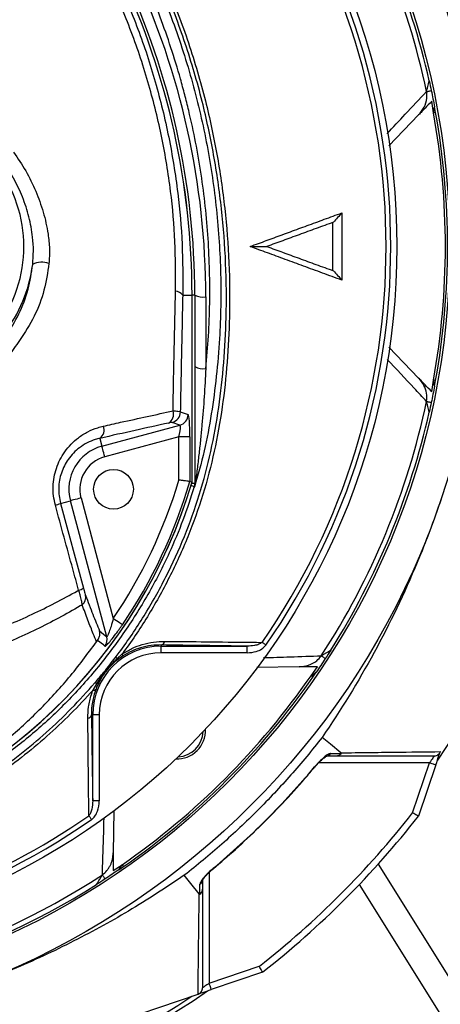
# Model space of a CAD drawing. Header units: millimetres. Extents: x 1168 to 1858, y 1039 to 1901.
# Tile 6 of 9: x 1587 to 1683, y 1385 to 1608. Entities that reach past the tile are written whole.
import ezdxf

# ---------------------------------------------------------------- set-up
doc = ezdxf.new("R2010")
doc.units = ezdxf.units.MM

msp = doc.modelspace()

# ---------------------------------------------------------------- linework, layer by layer
at = {"color": 7, "linetype": 'Continuous', "lineweight": 25}
for p, q in [((1681.25, 1586.53), (1680.88, 1589.16)), ((1677.9, 1586.07), (1671.14, 1579.08)), ((1681.25, 1586.53), (1681.51, 1587.91)), ((1681.74, 1586.62), (1681.51, 1587.91)), ((1624.41, 1545.26), (1626.52, 1545.26)), ((1626.52, 1502.93), (1626.52, 1545.26)), ((1626.53, 1545.26), (1626.52, 1545.26)), ((1626.53, 1502.94), (1626.53, 1545.26)), ((1627.15, 1545.26), (1627.15, 1502.62)), ((1629.65, 1544.83), (1629.65, 1528.62)), ((1671.14, 1533.44), (1677.9, 1526.45)), ((1680.88, 1523.36), (1681.25, 1525.99)), ((1681.51, 1524.61), (1681.25, 1525.99)), ((1681.51, 1524.61), (1681.74, 1525.9)), ((1623.87, 1518.81), (1625.62, 1518.19)), ((1606.1, 1511.04), (1623.78, 1515.78)), ((1623.78, 1515.78), (1622.03, 1516.39)), ((1605.63, 1512.8), (1606.1, 1511.04)), ((1623.55, 1513.13), (1606.75, 1508.63)), ((1626.04, 1513.13), (1623.55, 1513.13)), ((1623.55, 1503.37), (1623.55, 1513.13)), ((1626.04, 1513.13), (1626.04, 1503)), ((1626.04, 1503), (1626.52, 1502.93)), ((1626.51, 1502.94), (1626.52, 1502.93)), ((1627.15, 1502.62), (1627.15, 1502.51)), ((1601.36, 1499.29), (1608.68, 1471.96)), ((1596.7, 1498.04), (1598.94, 1498.64)), ((1596.7, 1498.04), (1601.9, 1478.86)), ((1607.19, 1467.86), (1598.94, 1498.64)), ((1619.53, 1465.99), (1619.53, 1465.72)), ((1619.53, 1465.72), (1639.03, 1465.72)), ((1619.53, 1464.22), (1619.53, 1465.72)), ((1639.03, 1464.22), (1639.03, 1465.72)), ((1609.59, 1462.96), (1610.72, 1463.98)), ((1610.77, 1463.46), (1609.6, 1462.62)), ((1639.03, 1464.22), (1619.53, 1464.22)), ((1650.82, 1461.07), (1641.2, 1460.9)), ((1653.51, 1459.02), (1654.99, 1461.07)), ((1653.51, 1459.02), (1654.67, 1459.81)), ((1653.92, 1458.73), (1654.67, 1459.81)), ((1604.08, 1455.77), (1604.93, 1457.22)), ((1603.73, 1450.2), (1604, 1450.2)), ((1604, 1430.7), (1604, 1450.2)), ((1605.5, 1450.2), (1604, 1450.2)), ((1605.5, 1450.2), (1605.5, 1430.7)), ((1676.52, 1427.94), (1680.37, 1439.3)), ((1681.79, 1438.82), (1677.86, 1427.22)), ((1605.5, 1430.7), (1604, 1430.7)), ((1608.82, 1428.47), (1608.66, 1418.91)), ((1608.66, 1414.87), (1610.7, 1416.21)), ((1609.91, 1415.06), (1610.7, 1416.21)), ((1609.91, 1415.06), (1610.99, 1415.8)), ((1737.96, 1294.3), (1664.47, 1411.77)), ((1630.42, 1389.35), (1641.78, 1393.2)), ((1642.51, 1391.86), (1630.9, 1387.93)), ((1545.51, 1359.04), (1627.89, 1386.91))]:
    msp.add_line(p, q, dxfattribs=at)
at = {"color": 1, "linetype": 'Continuous', "lineweight": 25}
for p, q in [((1627.15, 1545.26), (1626.53, 1545.26)), ((1626.44, 1502.62), (1627.15, 1502.62)), ((1680.37, 1439.3), (1655.23, 1439.3)), ((1630.42, 1414.49), (1630.42, 1389.35)), ((1668.7, 1416.33), (1741.21, 1300.42))]:
    msp.add_line(p, q, dxfattribs=at)
at = {"color": 7, "linetype": 'Continuous', "lineweight": 25, "flags": 128}
for points in [[(1679.7, 1591.35), (1679.78, 1591.37), (1679.88, 1591.39), (1679.99, 1591.41), (1680.12, 1591.44), (1680.27, 1591.47), (1680.43, 1591.5), (1680.59, 1591.54), (1680.77, 1591.58)], [(1681.74, 1586.62), (1681.68, 1586.61), (1681.62, 1586.6), (1681.56, 1586.59), (1681.5, 1586.57), (1681.44, 1586.56), (1681.38, 1586.55), (1681.31, 1586.54), (1681.25, 1586.53)], [(1681.74, 1525.9), (1681.68, 1525.92), (1681.62, 1525.93), (1681.56, 1525.94), (1681.5, 1525.95), (1681.44, 1525.96), (1681.38, 1525.97), (1681.31, 1525.98), (1681.25, 1525.99)], [(1679.7, 1521.17), (1679.78, 1521.16), (1679.88, 1521.14), (1679.99, 1521.11), (1680.12, 1521.08), (1680.27, 1521.05), (1680.43, 1521.02), (1680.59, 1520.98), (1680.77, 1520.95)], [(1606.75, 1508.63), (1606.63, 1509.08), (1606.51, 1509.52), (1606.4, 1509.93), (1606.3, 1510.29), (1606.22, 1510.59), (1606.16, 1510.82), (1606.12, 1510.97), (1606.1, 1511.04)], [(1601.36, 1499.29), (1600.9, 1499.17), (1600.46, 1499.05), (1600.05, 1498.94), (1599.69, 1498.84), (1599.39, 1498.76), (1599.16, 1498.7), (1599.01, 1498.66), (1598.94, 1498.64)], [(1610.74, 1470.56), (1610.67, 1470.61), (1610.54, 1470.7), (1610.34, 1470.84), (1610.08, 1471.01), (1609.77, 1471.22), (1609.43, 1471.45), (1609.06, 1471.7), (1608.68, 1471.96)], [(1605.55, 1469.16), (1606.42, 1468.47), (1607.19, 1467.86)], [(1606.77, 1465.72), (1606.42, 1465.99), (1605.1, 1467.03)], [(1643.27, 1465.97), (1643.15, 1466.06), (1643.03, 1466.14), (1642.91, 1466.22), (1642.8, 1466.3), (1642.69, 1466.38), (1642.59, 1466.45), (1642.49, 1466.52), (1642.4, 1466.58)], [(1655.82, 1463.53), (1655.89, 1463.48), (1655.97, 1463.43), (1656.07, 1463.36), (1656.18, 1463.29), (1656.31, 1463.21), (1656.44, 1463.12), (1656.59, 1463.02), (1656.74, 1462.92)], [(1653.92, 1458.73), (1653.87, 1458.77), (1653.82, 1458.8), (1653.77, 1458.84), (1653.72, 1458.88), (1653.66, 1458.91), (1653.61, 1458.95), (1653.56, 1458.98), (1653.51, 1459.02)], [(1660.29, 1441.56), (1657.89, 1443.52), (1656, 1445.06)], [(1681.79, 1438.82), (1681.99, 1439.4), (1682.18, 1439.97), (1682.35, 1440.49), (1682.51, 1440.94), (1682.63, 1441.31), (1682.73, 1441.59), (1682.78, 1441.74)], [(1681.38, 1440.8), (1681.36, 1440.77), (1681.31, 1440.69), (1681.21, 1440.55), (1681.09, 1440.36), (1680.93, 1440.13), (1680.76, 1439.87), (1680.57, 1439.59), (1680.37, 1439.3)], [(1680.37, 1439.3), (1680.65, 1439.21), (1680.91, 1439.12), (1681.16, 1439.03), (1681.37, 1438.96), (1681.55, 1438.9), (1681.68, 1438.86), (1681.76, 1438.83), (1681.79, 1438.82)], [(1603.75, 1426.45), (1603.67, 1426.57), (1603.58, 1426.69), (1603.5, 1426.81), (1603.42, 1426.92), (1603.35, 1427.03), (1603.27, 1427.14), (1603.21, 1427.23), (1603.14, 1427.32)], [(1610.99, 1415.8), (1610.95, 1415.85), (1610.92, 1415.9), (1610.88, 1415.96), (1610.85, 1416.01), (1610.81, 1416.06), (1610.78, 1416.11), (1610.74, 1416.16), (1610.7, 1416.21)], [(1606.2, 1413.91), (1606.24, 1413.84), (1606.3, 1413.75), (1606.36, 1413.65), (1606.43, 1413.54), (1606.52, 1413.42), (1606.6, 1413.28), (1606.7, 1413.14), (1606.8, 1412.98)], [(1628.17, 1409.6), (1626.26, 1411.96), (1624.77, 1413.81)], [(1627.98, 1386.94), (1628.08, 1386.98), (1628.3, 1387.05), (1628.6, 1387.16), (1628.97, 1387.28), (1629.4, 1387.43), (1629.88, 1387.59), (1630.38, 1387.76), (1630.9, 1387.93)], [(1630.42, 1389.35), (1630.16, 1389.18), (1629.91, 1389.01), (1629.67, 1388.85), (1629.46, 1388.7), (1629.27, 1388.58), (1629.12, 1388.47), (1629.01, 1388.4), (1628.95, 1388.35), (1628.92, 1388.34)], [(1630.9, 1387.93), (1630.89, 1387.96), (1630.87, 1388.04), (1630.82, 1388.17), (1630.76, 1388.35), (1630.69, 1388.56), (1630.61, 1388.81), (1630.52, 1389.08), (1630.42, 1389.35)]]:
    msp.add_lwpolyline(points, dxfattribs=at)
at = {"color": 1, "linetype": 'Continuous', "lineweight": 25, "flags": 128}
for points in [[(1626.29, 1502.12), (1626.39, 1502.09), (1626.61, 1502.02), (1626.79, 1501.97), (1626.93, 1501.93), (1627.01, 1501.9), (1627.04, 1501.89)], [(1654.31, 1438.38), (1654.35, 1438.34), (1654.36, 1438.34)], [(1631.38, 1415.37), (1631.38, 1415.37), (1631.34, 1415.41)]]:
    msp.add_lwpolyline(points, dxfattribs=at)
at = {"color": 7, "linetype": 'Continuous', "lineweight": 25}
for centre, radius in [((1513.46, 1556.26), 178.9), ((1513.46, 1556.26), 171.5), ((1513.46, 1556.26), 159.5), ((1608.72, 1501.26), 4.5)]:
    msp.add_circle(centre, radius, dxfattribs=at)
for centre, radius, start, end in [((1513.46, 1556.26), 205, 325.3381, 34.6619), ((1513.46, 1556.26), 169.9, 11.9185, 33.0815), ((1513.46, 1556.26), 158.12, 325.1797, 34.8203), ((1513.46, 1556.26), 171, 12.6763, 32.3237), ((1513.46, 1556.26), 157.06, 325.1797, 34.8203), ((1455.15, 1545.26), 171.38, 0, 25), ((1455.15, 1545.26), 171.37, 0, 25), ((1455.15, 1545.26), 172, 0, 25), ((1455.15, 1544.83), 174.5, 0, 25), ((1513.46, 1556.26), 170.5, 349.7742, 10.2258), ((1513.46, 1556.26), 171, 349.7742, 10.2258), ((1558.46, 1556.26), 29.96, 322.0201, 37.9799), ((1592.48, 1548.27), 4.44, 68.5884, 117.9839), ((1558.46, 1556.26), 32.2, 322.0201, 352.7233), ((1622.56, 1543.81), 2.35, 38.1166, 84.6096), ((1629.05, 1548.75), 3.97, 241.5184, 278.7794), ((1629.05, 1532.54), 3.97, 241.5184, 278.7794), ((1620.06, 1518.25), 2.29, 299.8308, 19.4173), ((1513.46, 1556.26), 169.9, 326.9185, 348.0815), ((1621.37, 1518.81), 2.51, 285.3027, 359.8794), ((1623.12, 1518.19), 2.51, 285.303, 359.8794), ((1513.46, 1556.26), 171, 327.6763, 347.3237), ((1604.27, 1514.67), 2.32, 306.1222, 22.5299), ((1608.72, 1501.26), 10.12, 105, 195), ((1608.72, 1501.26), 7.63, 105, 195), ((1513.46, 1536.26), 114.9, 325.9679, 343.3635), ((1513.46, 1536.26), 117.88, 283.82, 343.5751), ((1513.46, 1536.26), 117.87, 284.1532, 343.5763), ((1513.46, 1536.26), 117.39, 325.9679, 343.5422), ((1624.67, 1502.62), 2.49, 343.0707, 359.9986), ((1628.13, 1502.49), 0.976, 144.3309, 179.1067), ((1593, 1507.68), 10.33, 284.2366, 290.9912), ((1600.06, 1481.68), 3.37, 283.0206, 303.0583), ((1600.2, 1476.81), 2.24, 309.749, 11.4686), ((1604.77, 1467.23), 2.5, 322.8705, 14.7514), ((1619.53, 1450.2), 15.53, 90, 180), ((1619.34, 1466.99), 1.02, 280.5951, 349.8013), ((1619.53, 1450.2), 14.03, 90, 180), ((1610.24, 1463.67), 0.572, 338.8817, 33.5052), ((1609.17, 1462.43), 0.673, 51.9477, 93.4818), ((1609.28, 1462.77), 0.361, 334.3044, 31.743), ((1513.46, 1556.26), 170.5, 304.7742, 325.2258), ((1604.49, 1456.73), 0.66, 48.3845, 88.793), ((1604.97, 1457.74), 0.518, 264.8486, 322.3966), ((1513.46, 1556.26), 171, 304.7742, 325.2258), ((1604.23, 1456.44), 0.687, 257.2927, 321.0595), ((1602.73, 1450.38), 1.02, 280.1985, 349.4056), ((1623.06, 1446.66), 6.5, 267.9523, 2.0477), ((1623.06, 1446.66), 6, 272.8621, 357.1379), ((1656.81, 1442.17), 1.37, 270.6019, 326.0879), ((1513.46, 1556.26), 207.5, 308.2008, 321.7992), ((1513.46, 1556.26), 158.12, 235.1797, 304.8203), ((1513.46, 1556.26), 157.06, 276.3709, 304.8203), ((1513.46, 1556.26), 209, 308.13, 321.87), ((1513.46, 1556.26), 171, 236.9185, 302.3237), ((1513.46, 1556.26), 169.9, 236.9185, 303.0815), ((1627.55, 1412.92), 1.37, 303.9122, 359.398), ((1513.46, 1556.26), 205, 235.3381, 304.6619), ((1513.46, 1556.26), 204, 236.351, 303.649)]:
    msp.add_arc(centre, radius, start, end, dxfattribs=at)
for centre, major_axis, ratio, start_param, end_param in [((1625.6, 1513.01), (0.01, 5.18), 0.084464, 4.735192, 6.253628), ((1623.11, 1513.01), (0.68, 2.76), 0.139921, 4.789171, 6.307608)]:
    msp.add_ellipse(centre, major_axis=major_axis, ratio=ratio, start_param=start_param, end_param=end_param, dxfattribs=at)
for points, knots in [([(1416.2, 1463.98), (1414.39, 1466.56), (1410.76, 1471.7), (1405.96, 1480.19), (1401.7, 1489.3), (1398.15, 1499.03), (1395.41, 1509.02), (1393.36, 1520.29), (1392.11, 1532.84), (1391.72, 1546.66), (1392.38, 1560.51), (1394.01, 1573.69), (1396.49, 1586.13), (1399.63, 1597.81), (1403.53, 1609.26), (1408.14, 1620.39), (1413.49, 1631.2), (1419.57, 1641.64), (1426.34, 1651.67), (1433.74, 1661.21), (1441.7, 1670.19), (1449.31, 1677.7), (1456.33, 1683.94), (1462.72, 1689.02), (1469.49, 1693.62), (1476.86, 1697.66), (1484.82, 1700.95), (1493.27, 1703.49), (1501.97, 1705.15), (1510.82, 1705.88), (1519.71, 1705.69), (1527.93, 1704.66), (1535.39, 1702.99), (1542.09, 1700.9), (1548.8, 1698.21), (1555.39, 1694.8), (1561.79, 1690.7), (1567.85, 1686.17), (1575.13, 1680.01), (1583.51, 1672.02), (1592.67, 1661.89), (1601.09, 1651.05), (1608.65, 1639.63), (1615.3, 1627.68), (1621.04, 1615.29), (1625.87, 1602.46), (1629.6, 1589.72), (1632.29, 1577.18), (1634.06, 1564.93), (1635.02, 1552.6), (1635.12, 1540.96), (1634.57, 1530.05), (1633.48, 1519.9), (1631.69, 1509.86), (1629.12, 1500.03), (1625.7, 1490.46), (1621.49, 1481.22), (1616.53, 1472.34), (1612.73, 1466.71), (1610.72, 1463.98), (1610.72, 1463.98)], [0, 0, 0, 0, 0.015332, 0.030665, 0.047482, 0.064359, 0.08124, 0.098061, 0.120381, 0.142779, 0.165173, 0.187488, 0.20692, 0.226431, 0.245971, 0.265487, 0.284925, 0.304718, 0.324581, 0.344473, 0.364345, 0.384147, 0.397765, 0.411419, 0.425032, 0.438592, 0.452869, 0.467188, 0.481462, 0.495739, 0.510063, 0.524341, 0.535725, 0.547132, 0.558517, 0.571078, 0.583684, 0.596324, 0.60893, 0.631492, 0.65412, 0.676743, 0.699297, 0.721397, 0.743571, 0.765741, 0.787834, 0.807727, 0.827678, 0.847629, 0.867524, 0.884122, 0.900759, 0.917379, 0.933954, 0.950431, 0.966967, 0.983501, 0.999978, 1, 1, 1, 1]), ([(1609.13, 1463.1), (1609.42, 1463.49), (1611.74, 1466.56), (1615.78, 1472.55), (1620.72, 1481.35), (1624.91, 1490.52), (1628.33, 1500.02), (1630.91, 1509.81), (1632.7, 1519.81), (1633.81, 1529.93), (1634.38, 1540.81), (1634.29, 1552.45), (1633.34, 1564.78), (1631.57, 1577.04), (1628.87, 1589.59), (1625.13, 1602.33), (1620.29, 1615.16), (1614.53, 1627.55), (1607.86, 1639.48), (1600.27, 1650.87), (1591.83, 1661.68), (1582.66, 1671.77), (1574.28, 1679.7), (1567.03, 1685.79), (1561.04, 1690.26), (1554.71, 1694.29), (1548.21, 1697.63), (1541.6, 1700.28), (1535.01, 1702.32), (1527.68, 1703.96), (1519.6, 1704.96), (1510.87, 1705.14), (1502.17, 1704.43), (1493.61, 1702.81), (1485.31, 1700.33), (1477.46, 1697.1), (1470.18, 1693.13), (1463.48, 1688.59), (1457.15, 1683.58), (1450.15, 1677.4), (1442.55, 1669.95), (1434.57, 1661), (1427.16, 1651.49), (1420.36, 1641.48), (1414.26, 1631.06), (1408.9, 1620.26), (1404.27, 1609.14), (1400.36, 1597.68), (1397.21, 1585.99), (1394.73, 1573.55), (1393.11, 1560.36), (1392.46, 1546.51), (1392.87, 1532.69), (1394.14, 1520.15), (1396.21, 1508.93), (1398.94, 1499.02), (1402.48, 1489.36), (1406.83, 1480.11), (1411.88, 1471.29), (1415.82, 1465.83), (1417.79, 1463.1)], [0, 0, 0, 0, 0.002364, 0.01872, 0.035134, 0.051548, 0.067905, 0.084427, 0.100995, 0.11758, 0.134126, 0.154031, 0.173994, 0.193955, 0.213858, 0.235956, 0.25813, 0.280309, 0.302413, 0.32494, 0.347536, 0.370138, 0.392672, 0.405128, 0.417617, 0.430072, 0.442482, 0.453674, 0.464888, 0.476079, 0.490111, 0.504189, 0.518221, 0.532252, 0.546328, 0.560362, 0.573781, 0.587252, 0.600764, 0.61424, 0.634021, 0.653874, 0.673746, 0.693589, 0.713363, 0.732807, 0.752331, 0.771879, 0.791398, 0.810838, 0.833158, 0.85556, 0.877965, 0.900292, 0.916997, 0.933762, 0.950522, 0.967223, 0.983612, 1, 1, 1, 1]), ([(1590.87, 1660.98), (1592.79, 1658.65), (1596.62, 1653.99), (1603.02, 1645.1), (1609.86, 1634.19), (1616.63, 1621.05), (1622.31, 1607.42), (1626.82, 1593.42), (1630.13, 1579.13), (1632.25, 1564.65), (1633.2, 1550.04), (1632.98, 1537.42), (1632.09, 1526.85), (1630.98, 1518.34), (1629.4, 1509.91), (1627.83, 1504.42), (1627.04, 1501.68)], [0, 0, 0, 0, 0.053053, 0.106105, 0.192712, 0.279613, 0.366516, 0.453127, 0.539143, 0.625443, 0.711744, 0.797761, 0.848505, 0.899249, 0.949625, 1, 1, 1, 1]), ([(1629.65, 1528.62), (1629.9, 1531.07), (1630.1, 1533.54), (1630.39, 1538.47), (1630.49, 1540.94), (1630.61, 1548.31), (1630.49, 1553.2), (1629.84, 1562.95), (1629.31, 1567.8), (1627.85, 1577.46), (1626.92, 1582.27), (1625.49, 1588.26), (1625.19, 1589.46), (1624.57, 1591.85), (1624.24, 1593.04), (1623.23, 1596.61), (1622.51, 1598.97), (1620.2, 1605.97), (1618.47, 1610.56), (1612.73, 1624.06), (1608.15, 1632.73), (1602.82, 1641.06)], [0, 0, 0, 0, 0.0625, 0.0625, 0.125, 0.125, 0.25, 0.25, 0.375, 0.375, 0.5, 0.5, 0.53125, 0.53125, 0.5625, 0.5625, 0.625, 0.625, 0.75, 0.75, 1, 1, 1, 1]), ([(1609.41, 1617.19), (1611.09, 1613.33), (1614.44, 1605.6), (1618.36, 1593.49), (1621.41, 1581.05), (1623.38, 1568.75), (1624.44, 1556.78), (1624.42, 1549.11), (1624.41, 1545.26)], [0, 0, 0, 0, 0.168655, 0.337298, 0.510656, 0.684005, 0.841502, 1, 1, 1, 1]), ([(1622.79, 1546.15), (1622.8, 1549.89), (1622.82, 1557.39), (1621.78, 1569.01), (1619.85, 1580.87), (1616.87, 1592.96), (1612.94, 1604.97), (1609.5, 1612.76), (1607.78, 1616.66)], [0, 0, 0, 0, 0.157233, 0.315519, 0.484077, 0.652644, 0.826313, 1, 1, 1, 1]), ([(1679.7, 1591.35), (1679.73, 1591.5), (1679.78, 1591.68), (1679.87, 1592.06), (1679.92, 1592.26), (1680.07, 1592.89), (1680.18, 1593.34), (1680.29, 1593.79)], [0, 0, 0, 0, 0.25, 0.25, 0.5, 0.5, 1, 1, 1, 1]), ([(1677.9, 1586.07), (1678.35, 1586.63), (1679.24, 1587.74), (1679.83, 1589.64), (1679.73, 1590.85), (1679.7, 1591.35)], [0, 0, 0, 0, 0.372833, 0.739303, 1, 1, 1, 1]), ([(1680.77, 1591.58), (1680.9, 1590.96), (1681.03, 1590.35), (1681.27, 1589.13), (1681.39, 1588.52), (1681.51, 1587.91)], [0, 0, 0, 0, 0.5, 0.5, 1, 1, 1, 1]), ([(1680.88, 1589.16), (1680.34, 1588.6), (1679.83, 1588.08), (1679.1, 1587.31), (1678.85, 1587.06), (1678.37, 1586.57), (1678.14, 1586.32), (1677.9, 1586.07)], [0, 0, 0, 0, 0.5, 0.5, 0.75, 0.75, 1, 1, 1, 1]), ([(1586.09, 1577.62), (1587.03, 1576.23), (1588.93, 1573.41), (1591.15, 1568.84), (1592.9, 1564.05), (1593.88, 1559.65), (1594.29, 1555.72), (1594.17, 1553.51), (1594.1, 1552.4)], [0, 0, 0, 0, 0.185301, 0.373387, 0.558278, 0.746773, 0.872296, 1, 1, 1, 1]), ([(1590.4, 1552.18), (1590.48, 1553.21), (1590.64, 1555.26), (1590.4, 1558.89), (1589.65, 1563.01), (1588.17, 1567.5), (1586.14, 1571.82), (1584.34, 1574.44), (1583.43, 1575.76)], [0, 0, 0, 0, 0.123305, 0.248313, 0.433563, 0.622625, 0.80967, 1, 1, 1, 1]), ([(1641.58, 1556.95), (1642.77, 1557.38), (1645.19, 1558.27), (1648.87, 1559.62), (1652.66, 1561.01), (1656.54, 1562.43), (1659.17, 1563.39), (1660.49, 1563.88)], [0, 0, 0, 0, 0.18864, 0.382957, 0.582956, 0.788637, 1, 1, 1, 1]), ([(1658.57, 1561.76), (1657.26, 1561.28), (1654.67, 1560.34), (1650.84, 1558.95), (1647.12, 1557.59), (1644.67, 1556.7), (1643.46, 1556.26)], [0, 0, 0, 0, 0.261116, 0.514821, 0.761115, 1, 1, 1, 1]), ([(1658.46, 1550.8), (1658.46, 1551.21), (1658.46, 1552.02), (1658.46, 1553.23), (1658.46, 1554.44), (1658.46, 1555.66), (1658.46, 1556.87), (1658.46, 1558.08), (1658.46, 1559.29), (1658.46, 1560.51), (1658.46, 1561.32), (1658.46, 1561.72)], [0, 0, 0, 0, 0.11122, 0.222358, 0.333438, 0.444483, 0.555517, 0.666562, 0.777642, 0.88878, 1, 1, 1, 1]), ([(1660.5, 1562.46), (1660.5, 1562.05), (1660.5, 1561.22), (1660.5, 1559.98), (1660.5, 1558.74), (1660.5, 1557.5), (1660.5, 1556.26), (1660.5, 1555.02), (1660.5, 1553.78), (1660.5, 1552.54), (1660.5, 1551.3), (1660.5, 1550.47), (1660.5, 1550.06)], [0, 0, 0, 0, 0.100129, 0.200172, 0.300151, 0.400087, 0.500001, 0.599915, 0.69985, 0.799828, 0.899871, 1, 1, 1, 1]), ([(1660.49, 1548.64), (1659.03, 1549.18), (1656.13, 1550.24), (1651.85, 1551.81), (1647.69, 1553.33), (1643.66, 1554.81), (1641.01, 1555.78), (1639.7, 1556.26)], [0, 0, 0, 0, 0.21257, 0.418853, 0.618851, 0.812566, 1, 1, 1, 1]), ([(1643.46, 1556.26), (1644.66, 1555.82), (1647.11, 1554.93), (1650.83, 1553.58), (1654.66, 1552.18), (1657.25, 1551.24), (1658.56, 1550.76)], [0, 0, 0, 0, 0.238551, 0.484735, 0.738551, 1, 1, 1, 1]), ([(1584.36, 1536.04), (1585.39, 1537.65), (1587.46, 1540.91), (1589.52, 1546.37), (1590.12, 1550.3), (1590.4, 1552.18)], [0, 0, 0, 0, 0.335917, 0.680866, 1, 1, 1, 1]), ([(1594.1, 1552.4), (1593.79, 1550.36), (1593.14, 1546.18), (1590.89, 1540.27), (1588.61, 1536.75), (1587.45, 1534.96)], [0, 0, 0, 0, 0.319748, 0.655, 1, 1, 1, 1]), ([(1622.22, 1519.01), (1622.3, 1523.56), (1622.47, 1532.66), (1622.68, 1541.65), (1622.79, 1546.15)], [0, 0, 0, 0, 0.499724, 1, 1, 1, 1]), ([(1624.41, 1545.26), (1624.32, 1540.88), (1624.12, 1532.11), (1623.95, 1523.24), (1623.87, 1518.81)], [0, 0, 0, 0, 0.499735, 1, 1, 1, 1]), ([(1587.45, 1534.96), (1586.57, 1533.74), (1582.13, 1527.62), (1577.02, 1520.65), (1572.74, 1514.86), (1572.19, 1514.11)], [0, 0, 0, 0, 0.178677, 0.893781, 1, 1, 1, 1]), ([(1629.65, 1528.62), (1629.54, 1526.5), (1629.42, 1524.37), (1629.13, 1520.12), (1628.97, 1518), (1628.68, 1514.8), (1628.58, 1513.74), (1628.36, 1511.6), (1628.24, 1510.53), (1628, 1508.39), (1627.87, 1507.32), (1627.67, 1505.72), (1627.61, 1505.18), (1627.5, 1504.38), (1627.47, 1504.11), (1627.4, 1503.58), (1627.37, 1503.32), (1627.33, 1503.06)], [0, 0, 0, 0, 0.25, 0.25, 0.5, 0.5, 0.625, 0.625, 0.75, 0.75, 0.875, 0.875, 0.9375, 0.9375, 0.96875, 0.96875, 1, 1, 1, 1]), ([(1679.7, 1521.17), (1679.73, 1521.79), (1679.81, 1523.04), (1679.15, 1524.91), (1678.33, 1525.92), (1677.9, 1526.45)], [0, 0, 0, 0, 0.318977, 0.646274, 1, 1, 1, 1]), ([(1680.88, 1523.36), (1680.34, 1523.92), (1679.83, 1524.45), (1679.1, 1525.21), (1678.85, 1525.46), (1678.37, 1525.96), (1678.14, 1526.2), (1677.9, 1526.45)], [0, 0, 0, 0, 0.5, 0.5, 0.75, 0.75, 1, 1, 1, 1]), ([(1681.51, 1524.61), (1681.39, 1524), (1681.27, 1523.39), (1681.03, 1522.17), (1680.9, 1521.56), (1680.77, 1520.95)], [0, 0, 0, 0, 0.5, 0.5, 1, 1, 1, 1]), ([(1606.41, 1515.56), (1607.72, 1515.85), (1611.11, 1516.61), (1616.43, 1517.78), (1620.29, 1518.6), (1622.22, 1519.01)], [0, 0, 0, 0, 0.238955, 0.619055, 1, 1, 1, 1]), ([(1622.22, 1519.01), (1622.62, 1519.01), (1623.41, 1519), (1623.79, 1518.89), (1623.86, 1518.82), (1623.87, 1518.81)], [0, 0, 0, 0, 0.4793095, 0.9258643, 1, 1, 1, 1]), ([(1680.29, 1518.74), (1680.18, 1519.19), (1680.07, 1519.63), (1679.92, 1520.26), (1679.87, 1520.46), (1679.78, 1520.84), (1679.73, 1521.02), (1679.7, 1521.17)], [0, 0, 0, 0, 0.5, 0.5, 0.75, 0.75, 1, 1, 1, 1]), ([(1595.54, 1497.67), (1595.38, 1498.37), (1595.07, 1499.77), (1594.99, 1501.92), (1595.22, 1504.02), (1595.74, 1506.06), (1596.55, 1507.99), (1597.67, 1509.84), (1599.07, 1511.52), (1600.83, 1513.07), (1602.86, 1514.34), (1604.78, 1515.15), (1605.98, 1515.45), (1606.41, 1515.56)], [0, 0, 0, 0, 0.083426, 0.166868, 0.250095, 0.333362, 0.420861, 0.508407, 0.607709, 0.707065, 0.822198, 0.937383, 1, 1, 1, 1]), ([(1621.2, 1516.26), (1618.7, 1515.72), (1613.71, 1514.63), (1608.33, 1513.41), (1605.63, 1512.8)], [0, 0, 0, 0, 0.499041, 1, 1, 1, 1]), ([(1622.03, 1516.39), (1622, 1516.4), (1621.91, 1516.4), (1621.62, 1516.35), (1621.43, 1516.31), (1621.2, 1516.26)], [0, 0, 0, 0, 0.5, 0.5, 1, 1, 1, 1]), ([(1605.63, 1512.8), (1605.29, 1512.72), (1604.31, 1512.47), (1602.74, 1511.82), (1600.58, 1510.48), (1598.43, 1508.3), (1596.8, 1505.11), (1596.07, 1501.59), (1596.49, 1499.22), (1596.7, 1498.04)], [0, 0, 0, 0, 0.064377, 0.182303, 0.300171, 0.50082, 0.675052, 0.838246, 1, 1, 1, 1]), ([(1626.04, 1503), (1625.99, 1503.01), (1625.88, 1503.03), (1625.4, 1503.1), (1624.72, 1503.2), (1624.07, 1503.29), (1623.67, 1503.35), (1623.55, 1503.37), (1623.55, 1503.37)], [0, 0, 0, 0, 0.2246438, 0.449243, 0.6750782, 0.903201, 0.9949672, 1, 1, 1, 1]), ([(1627.04, 1501.89), (1626.22, 1499.34), (1624.56, 1494.25), (1621.11, 1486.05), (1616.66, 1477.37), (1610.98, 1468.4), (1604.54, 1459.96), (1597.52, 1452.28), (1589.99, 1445.39), (1582.05, 1439.27), (1573.63, 1433.83), (1564.77, 1429.1), (1555.5, 1425.14), (1545.88, 1421.97), (1536.03, 1419.62), (1526.07, 1418.12), (1516.04, 1417.49), (1506.02, 1417.7), (1496.05, 1418.74), (1486.22, 1420.62), (1476.58, 1423.33), (1467.2, 1426.85), (1458.13, 1431.13), (1449.47, 1436.15), (1441.28, 1441.9), (1433.59, 1448.33), (1426.45, 1455.37), (1419.62, 1463.36), (1413.64, 1471.8), (1408.51, 1480.6), (1404.4, 1489.18), (1401.62, 1496.34), (1400.28, 1500.63), (1399.88, 1501.89)], [0, 0, 0, 0, 0.026526, 0.053052, 0.0879563, 0.1230006, 0.158045, 0.1929493, 0.2259151, 0.2589987, 0.2920822, 0.325048, 0.3583482, 0.39177, 0.4251916, 0.4584918, 0.4914562, 0.5245384, 0.5576205, 0.5905847, 0.623549, 0.6566311, 0.689713, 0.7226771, 0.7556416, 0.7887237, 0.8218058, 0.85477, 0.8927046, 0.9240774, 0.9555008, 0.9868736, 1, 1, 1, 1]), ([(1682.97, 1499.04), (1681.34, 1494.2), (1676.87, 1482.33), (1668.13, 1464.07), (1660.24, 1451.23), (1656, 1445.06)], [0.53905137, 0.53905137, 0.53905137, 0.53905137, 0.55260143, 0.57262549, 0.59264955, 0.59264955, 0.59264955, 0.59264955]), ([(1600.82, 1478.4), (1600.38, 1480), (1598.61, 1486.42), (1596.86, 1492.85), (1595.54, 1497.67)], [0, 0, 0, 0, 0.249862, 1, 1, 1, 1]), ([(1601.9, 1478.86), (1601.95, 1478.67), (1602.07, 1478.25), (1602.25, 1477.66), (1602.34, 1477.39), (1602.39, 1477.26)], [0, 0, 0, 0, 0.279657, 0.640563, 1, 1, 1, 1]), ([(1534.97, 1457.71), (1538.56, 1458.18), (1545.76, 1459.1), (1556.82, 1461.36), (1568.08, 1464.34), (1579.48, 1468.23), (1590.38, 1472.84), (1597.34, 1476.43), (1600.73, 1478.35), (1600.82, 1478.4)], [0, 0, 0, 0, 0.147469, 0.296062, 0.467662, 0.639277, 0.81723, 0.9952, 1, 1, 1, 1]), ([(1601.63, 1475.09), (1601.59, 1475.4), (1601.52, 1476.02), (1601.22, 1477.21), (1600.94, 1478.04), (1600.82, 1478.4)], [0, 0, 0, 0, 0.352577, 0.717355, 1, 1, 1, 1]), ([(1602.39, 1477.26), (1602.95, 1475.78), (1604.06, 1472.81), (1605.05, 1470.38), (1605.55, 1469.16)], [0, 0, 0, 0, 0.4991, 1, 1, 1, 1]), ([(1601.63, 1475.09), (1601.48, 1475), (1598.14, 1473.04), (1591.33, 1469.4), (1580.54, 1464.64), (1568.96, 1460.51), (1557.34, 1457.3), (1546, 1454.91), (1538.69, 1453.94), (1535.01, 1453.46)], [0, 0, 0, 0, 0.007998, 0.17873, 0.349446, 0.526342, 0.703218, 0.851038, 1, 1, 1, 1]), ([(1604.87, 1466.72), (1604.63, 1467.31), (1604.01, 1468.84), (1602.94, 1471.57), (1602.07, 1473.92), (1601.63, 1475.09)], [0, 0, 0, 0, 0.239381, 0.619275, 1, 1, 1, 1]), ([(1606.77, 1465.72), (1606.8, 1465.72), (1606.89, 1465.71), (1607.34, 1466.13), (1608.18, 1467.09), (1609.37, 1468.59), (1610.25, 1469.85), (1610.74, 1470.56)], [0, 0, 0, 0, 0.096301, 0.282916, 0.469726, 0.702735, 1, 1, 1, 1]), ([(1608.68, 1471.96), (1608.51, 1471.36), (1608.22, 1470.32), (1607.79, 1469.05), (1607.49, 1468.3), (1607.33, 1467.98), (1607.24, 1467.85), (1607.21, 1467.86), (1607.19, 1467.86)], [0, 0, 0, 0, 0.342325, 0.590148, 0.766994, 0.861749, 0.923467, 1, 1, 1, 1]), ([(1605.1, 1467.03), (1605.25, 1467.27), (1605.55, 1467.75), (1605.65, 1468.5), (1605.59, 1468.97), (1605.55, 1469.15), (1605.55, 1469.16)], [0, 0, 0, 0, 0.371785, 0.743448, 0.992094, 1, 1, 1, 1]), ([(1542.28, 1421.97), (1544.61, 1422.69), (1549.26, 1424.12), (1556, 1426.83), (1562.59, 1429.92), (1569.66, 1433.81), (1577.08, 1438.62), (1584.76, 1444.55), (1591.96, 1451.17), (1598.8, 1458.52), (1602.82, 1463.94), (1604.87, 1466.72)], [0, 0, 0, 0, 0.091751, 0.18351, 0.276593, 0.369679, 0.492784, 0.615889, 0.741922, 0.867954, 1, 1, 1, 1]), ([(1605.1, 1467.03), (1605.05, 1466.96), (1604.97, 1466.85), (1604.9, 1466.75), (1604.87, 1466.72)], [0, 0, 0, 0, 0.658021, 1, 1, 1, 1]), ([(1610.72, 1463.98), (1611.45, 1464.41), (1612.93, 1465.3), (1615.33, 1466.17), (1617.84, 1466.74), (1619.5, 1466.79), (1620.34, 1466.81)], [0, 0, 0, 0, 0.227269, 0.463128, 0.728209, 1, 1, 1, 1]), ([(1619.53, 1465.99), (1618.78, 1465.98), (1617.28, 1465.94), (1615.03, 1465.45), (1612.82, 1464.67), (1611.46, 1463.87), (1610.77, 1463.46)], [0, 0, 0, 0, 0.267879, 0.5415855, 0.7667704, 1, 1, 1, 1]), ([(1620.34, 1466.81), (1621.13, 1466.81), (1625.08, 1466.77), (1632.47, 1466.69), (1638.98, 1466.62), (1642.4, 1466.58)], [0, 0, 0, 0, 0.1060905, 0.5304604, 1, 1, 1, 1]), ([(1642.4, 1466.58), (1642.16, 1466.42), (1641.63, 1466.07), (1640.47, 1465.79), (1639.58, 1465.75), (1639.03, 1465.72)], [0, 0, 0, 0, 0.2385659, 0.528532, 1, 1, 1, 1]), ([(1639.03, 1464.22), (1639.73, 1464.28), (1640.88, 1464.37), (1642.37, 1465.01), (1642.98, 1465.66), (1643.27, 1465.97)], [0, 0, 0, 0, 0.4434028, 0.7319433, 1, 1, 1, 1]), ([(1650.82, 1461.07), (1651.53, 1461.14), (1652.94, 1461.3), (1654.7, 1462.22), (1655.49, 1463.14), (1655.82, 1463.53)], [0, 0, 0, 0, 0.372833, 0.739304, 1, 1, 1, 1]), ([(1655.82, 1463.53), (1655.95, 1463.61), (1656.11, 1463.7), (1656.44, 1463.91), (1656.62, 1464.02), (1657.18, 1464.35), (1657.57, 1464.59), (1657.96, 1464.83)], [0, 0, 0, 0, 0.25, 0.25, 0.5, 0.5, 1, 1, 1, 1]), ([(1604.5, 1457.39), (1605.19, 1458.19), (1606.36, 1459.56), (1607.88, 1461.47), (1608.73, 1462.58), (1609.13, 1463.1)], [0, 0, 0, 0, 0.42584, 0.728136, 1, 1, 1, 1]), ([(1604.93, 1457.22), (1605.61, 1458.25), (1606.96, 1460.27), (1608.72, 1462.07), (1609.59, 1462.96)], [0, 0, 0, 0, 0.504753, 1, 1, 1, 1]), ([(1609.6, 1462.62), (1609.36, 1462.42), (1608.44, 1461.66), (1607.47, 1460.61), (1606.28, 1459.05), (1605.8, 1458.17), (1605.38, 1457.42)], [0, 0, 0, 0, 0.1391143, 0.5316224, 0.5970221, 1, 1, 1, 1]), ([(1654.99, 1461.07), (1654.36, 1461.07), (1653.07, 1461.07), (1651.82, 1461.07), (1651.13, 1461.07), (1651, 1461.07), (1650.92, 1461.07), (1650.86, 1461.07), (1650.83, 1461.07), (1650.82, 1461.07), (1650.82, 1461.07), (1650.82, 1461.07)], [0, 0, 0, 0, 0.430738, 0.870463, 0.920199, 0.950833, 0.969778, 0.981641, 0.993576, 0.997536, 1, 1, 1, 1]), ([(1656.74, 1462.92), (1656.4, 1462.4), (1656.06, 1461.88), (1655.37, 1460.84), (1655.02, 1460.33), (1654.67, 1459.81)], [0, 0, 0, 0, 0.5, 0.5, 1, 1, 1, 1]), ([(1555.25, 1423.16), (1557.51, 1424.05), (1562.03, 1425.82), (1568.62, 1428.99), (1575.05, 1432.55), (1581.38, 1436.6), (1587.55, 1441.11), (1593.54, 1446.12), (1599.24, 1451.52), (1602.75, 1455.43), (1604.5, 1457.39)], [0, 0, 0, 0, 0.1198108, 0.2396219, 0.3612598, 0.4828979, 0.6110668, 0.7392356, 0.8696176, 1, 1, 1, 1]), ([(1604.08, 1455.77), (1602.41, 1453.95), (1599.08, 1450.32), (1593.64, 1445.23), (1587.88, 1440.44), (1581.86, 1436.04), (1575.63, 1432.05), (1569.19, 1428.46), (1562.52, 1425.23), (1557.9, 1423.41), (1555.59, 1422.51)], [0, 0, 0, 0, 0.124841, 0.249681, 0.376452, 0.503223, 0.626476, 0.749729, 0.874865, 1, 1, 1, 1]), ([(1602.91, 1449.38), (1602.94, 1450.24), (1603, 1451.98), (1603.49, 1454.15), (1603.95, 1455.43), (1604.08, 1455.77)], [0, 0, 0, 0, 0.416105, 0.84257, 1, 1, 1, 1]), ([(1604.76, 1456.01), (1604.37, 1454.99), (1604.11, 1454), (1603.78, 1452.06), (1603.71, 1451.12), (1603.73, 1450.2)], [0, 0, 0, 0, 0.5, 0.5, 1, 1, 1, 1]), ([(1603.14, 1427.32), (1603.13, 1428.09), (1603.09, 1431.95), (1603.01, 1439.26), (1602.94, 1445.9), (1602.91, 1449.38)], [0, 0, 0, 0, 0.1060905, 0.5304566, 1, 1, 1, 1]), ([(1657.95, 1441.41), (1657.92, 1441.41), (1657.76, 1441.4), (1657.32, 1441.21), (1656.45, 1440.58), (1655.37, 1439.59), (1654.64, 1438.76), (1654.31, 1438.38)], [0, 0, 0, 0, 0.032792, 0.210913, 0.446335, 0.744293, 1, 1, 1, 1]), ([(1657.95, 1441.41), (1658.49, 1441.41), (1659.02, 1441.41), (1659.56, 1441.41), (1659.82, 1441.41), (1660.07, 1441.41), (1660.33, 1441.42)], [0.000000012, 0.000000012, 0.000000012, 0.000000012, 0.00448338, 0.00448338, 0.00448338, 0.006631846, 0.006631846, 0.006631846, 0.006631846]), ([(1660.33, 1441.42), (1660.27, 1441.32), (1660.19, 1441.23), (1660.02, 1441.08), (1659.93, 1441.02), (1659.64, 1440.86), (1659.41, 1440.8), (1659.19, 1440.8)], [0, 0, 0, 0, 0.25, 0.25, 0.5, 0.5, 1, 1, 1, 1]), ([(1660.29, 1441.56), (1661.37, 1441.57), (1662.44, 1441.59), (1664.51, 1441.61), (1665.53, 1441.63), (1668.52, 1441.67), (1670.44, 1441.69), (1676.02, 1441.76), (1679.49, 1441.8), (1682.81, 1441.83)], [0, 0, 0, 0, 0.125, 0.125, 0.25, 0.25, 0.5, 0.5, 1, 1, 1, 1]), ([(1660.33, 1441.42), (1660.34, 1441.43), (1660.35, 1441.44), (1660.35, 1441.46), (1660.35, 1441.47), (1660.34, 1441.49), (1660.34, 1441.5), (1660.32, 1441.53), (1660.31, 1441.54), (1660.29, 1441.56)], [0, 0, 0, 0, 0.125, 0.125, 0.25, 0.25, 0.5, 0.5, 1, 1, 1, 1]), ([(1682.81, 1441.82), (1682.75, 1441.67), (1682.68, 1441.53), (1682.5, 1441.28), (1682.38, 1441.17), (1682.13, 1440.99), (1681.99, 1440.92), (1681.7, 1440.83), (1681.54, 1440.8), (1681.38, 1440.8)], [0, 0, 0, 0, 0.25, 0.25, 0.5, 0.5, 0.75, 0.75, 1, 1, 1, 1]), ([(1654.36, 1438.34), (1654.59, 1438.61), (1655.08, 1439.17), (1655.81, 1439.89), (1656.43, 1440.43), (1656.84, 1440.72), (1657.04, 1440.83), (1657.05, 1440.83), (1657.06, 1440.83)], [0, 0, 0, 0, 0.2236496, 0.4701487, 0.6794866, 0.8417014, 0.9441734, 1, 1, 1, 1]), ([(1659.19, 1440.8), (1658.94, 1440.8), (1658.69, 1440.8), (1658.43, 1440.8), (1657.9, 1440.8), (1657.36, 1440.8), (1656.82, 1440.8)], [0, 0, 0, 0, 0.002129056, 0.002129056, 0.002129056, 0.006610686, 0.006610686, 0.006610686, 0.006610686]), ([(1681.38, 1440.8), (1678.11, 1440.8), (1674.68, 1440.8), (1669.18, 1440.8), (1667.29, 1440.8), (1663.36, 1440.8), (1661.33, 1440.8), (1659.19, 1440.8)], [0, 0, 0, 0, 0.5, 0.5, 0.75, 0.75, 1, 1, 1, 1]), ([(1631.34, 1415.41), (1635.5, 1418.9), (1639.5, 1422.56), (1647.17, 1430.22), (1650.83, 1434.22), (1654.31, 1438.38)], [0, 0, 0, 0, 0.5, 0.5, 1, 1, 1, 1]), ([(1631.38, 1415.38), (1633.05, 1416.8), (1636.57, 1419.79), (1641.79, 1424.7), (1647.04, 1430.05), (1651.25, 1434.64), (1653.6, 1437.48), (1654.33, 1438.36)], [0, 0, 0, 0, 0.202582, 0.426149, 0.660255, 0.894369, 1, 1, 1, 1]), ([(1604, 1430.7), (1603.97, 1430.07), (1603.92, 1429.12), (1603.59, 1427.97), (1603.27, 1427.51), (1603.14, 1427.32)], [0, 0, 0, 0, 0.535828, 0.809764, 1, 1, 1, 1]), ([(1603.75, 1426.45), (1603.76, 1426.46), (1604.04, 1426.66), (1604.59, 1427.23), (1605.32, 1428.65), (1605.43, 1429.89), (1605.5, 1430.7)], [0, 0, 0, 0, 0.006934, 0.217445, 0.494656, 1, 1, 1, 1]), ([(1677.86, 1427.22), (1677.86, 1427.22), (1677.85, 1427.22), (1677.82, 1427.24), (1677.79, 1427.25), (1677.73, 1427.29), (1677.68, 1427.31), (1677.59, 1427.36), (1677.53, 1427.4), (1677.34, 1427.5), (1677.19, 1427.58), (1676.87, 1427.75), (1676.7, 1427.85), (1676.52, 1427.94)], [0, 0, 0, 0, 0.125, 0.125, 0.25, 0.25, 0.375, 0.375, 0.5, 0.5, 0.75, 0.75, 1, 1, 1, 1]), ([(1606.2, 1413.91), (1606.6, 1414.19), (1606.94, 1414.52), (1607.4, 1415.08), (1607.54, 1415.28), (1607.8, 1415.69), (1607.91, 1415.9), (1608.22, 1416.55), (1608.38, 1417.01), (1608.59, 1417.95), (1608.65, 1418.42), (1608.66, 1418.91)], [0, 0, 0, 0, 0.25, 0.25, 0.375, 0.375, 0.5, 0.5, 0.75, 0.75, 1, 1, 1, 1]), ([(1608.66, 1418.91), (1608.66, 1418.9), (1608.66, 1418.9), (1608.66, 1418.87), (1608.66, 1418.72), (1608.66, 1418.1), (1608.66, 1416.84), (1608.66, 1415.6), (1608.66, 1414.87)], [0, 0, 0, 0, 0.004225, 0.01029, 0.033253, 0.123985, 0.486559, 1, 1, 1, 1]), ([(1609.91, 1415.06), (1609.39, 1414.7), (1608.88, 1414.36), (1607.84, 1413.67), (1607.32, 1413.32), (1606.8, 1412.98)], [0, 0, 0, 0, 0.5, 0.5, 1, 1, 1, 1]), ([(1631.34, 1415.41), (1630.96, 1415.09), (1630.59, 1414.76), (1630.07, 1414.26), (1629.91, 1414.09), (1629.59, 1413.75), (1629.44, 1413.59), (1629.16, 1413.26), (1629.03, 1413.1), (1628.8, 1412.79), (1628.69, 1412.64), (1628.52, 1412.36), (1628.44, 1412.22), (1628.34, 1411.98), (1628.32, 1411.87), (1628.32, 1411.78)], [0, 0, 0, 0, 0.25, 0.25, 0.375, 0.375, 0.5, 0.5, 0.625, 0.625, 0.75, 0.75, 0.875, 0.875, 1, 1, 1, 1]), ([(1628.89, 1412.66), (1628.89, 1412.67), (1628.9, 1412.68), (1628.98, 1412.83), (1629.19, 1413.14), (1629.59, 1413.64), (1630.22, 1414.31), (1630.87, 1414.93), (1631.3, 1415.29), (1631.43, 1415.41)], [0, 0, 0, 0, 0.054593, 0.139041, 0.258774, 0.435541, 0.649625, 0.890753, 1, 1, 1, 1]), ([(1624.77, 1413.81), (1620.58, 1411.04), (1612.22, 1405.52), (1598.88, 1398.34), (1586.14, 1392.39), (1577.64, 1389.32), (1573.95, 1387.99)], [0, 0, 0, 0, 0.262963, 0.525927, 0.794087, 1, 1, 1, 1]), ([(1604.9, 1411.76), (1605.13, 1412.16), (1605.37, 1412.55), (1605.71, 1413.1), (1605.82, 1413.28), (1606.02, 1413.61), (1606.11, 1413.77), (1606.2, 1413.91)], [0, 0, 0, 0, 0.5, 0.5, 0.75, 0.75, 1, 1, 1, 1]), ([(1628.92, 1412.9), (1628.92, 1412.39), (1628.92, 1411.88), (1628.92, 1411.37), (1628.92, 1411.15), (1628.92, 1410.92), (1628.92, 1410.7)], [0.00000001, 0.00000001, 0.00000001, 0.00000001, 0.004257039, 0.004257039, 0.004257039, 0.006146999, 0.006146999, 0.006146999, 0.006146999]), ([(1628.31, 1409.56), (1628.31, 1409.79), (1628.31, 1410.52), (1628.31, 1411.26), (1628.32, 1411.78)], [0, 0, 0, 0, 0.309515, 1, 1, 1, 1]), ([(1628.31, 1409.56), (1628.43, 1409.66), (1628.69, 1409.88), (1628.87, 1410.28), (1628.92, 1410.56), (1628.92, 1410.68), (1628.92, 1410.7)], [0, 0, 0, 0, 0.358783, 0.717566, 0.968258, 1, 1, 1, 1]), ([(1628.92, 1410.7), (1628.92, 1408.55), (1628.92, 1406.49), (1628.92, 1402.54), (1628.92, 1400.63), (1628.92, 1395.1), (1628.92, 1391.64), (1628.92, 1388.34)], [0, 0, 0, 0, 0.25, 0.25, 0.5, 0.5, 1, 1, 1, 1]), ([(1627.89, 1386.91), (1627.92, 1390.25), (1627.96, 1393.75), (1628.03, 1399.37), (1628.06, 1401.3), (1628.11, 1405.32), (1628.14, 1407.41), (1628.17, 1409.6)], [0, 0, 0, 0, 0.5, 0.5, 0.75, 0.75, 1, 1, 1, 1]), ([(1628.17, 1409.6), (1628.18, 1409.59), (1628.19, 1409.57), (1628.21, 1409.55), (1628.23, 1409.55), (1628.25, 1409.54), (1628.27, 1409.54), (1628.29, 1409.55), (1628.3, 1409.55), (1628.3, 1409.56), (1628.31, 1409.56)], [0, 0, 0, 0, 0.3214623, 0.5395767, 0.6885729, 0.791552, 0.8995311, 0.9428185, 0.978886, 1, 1, 1, 1]), ([(1642.51, 1391.86), (1642.51, 1391.86), (1642.5, 1391.87), (1642.48, 1391.9), (1642.47, 1391.93), (1642.43, 1392), (1642.41, 1392.04), (1642.36, 1392.14), (1642.33, 1392.19), (1642.23, 1392.38), (1642.15, 1392.53), (1641.97, 1392.85), (1641.88, 1393.03), (1641.78, 1393.2)], [0, 0, 0, 0, 0.125, 0.125, 0.25, 0.25, 0.375, 0.375, 0.5, 0.5, 0.75, 0.75, 1, 1, 1, 1]), ([(1627.9, 1386.92), (1628.05, 1386.97), (1628.19, 1387.04), (1628.44, 1387.23), (1628.55, 1387.34), (1628.73, 1387.59), (1628.8, 1387.73), (1628.9, 1388.03), (1628.92, 1388.18), (1628.92, 1388.34)], [0, 0, 0, 0, 0.25, 0.25, 0.5, 0.5, 0.75, 0.75, 1, 1, 1, 1])]:
    msp.add_open_spline(points, degree=3, knots=knots, dxfattribs=at)
for points in [[(1680.29, 1593.79), (1680.46, 1593.05), (1680.62, 1592.31), (1680.77, 1591.58)], [(1660.49, 1563.88), (1659.85, 1563.17), (1659.21, 1562.47), (1658.57, 1561.76)], [(1660.5, 1563.88), (1660.5, 1563.41), (1660.5, 1562.93), (1660.5, 1562.46)], [(1639.7, 1556.26), (1640.33, 1556.49), (1640.95, 1556.71), (1641.58, 1556.95)], [(1639.7, 1556.26), (1640.96, 1556.26), (1642.21, 1556.26), (1643.46, 1556.26)], [(1658.56, 1550.76), (1659.21, 1550.05), (1659.85, 1549.35), (1660.49, 1548.64)], [(1660.5, 1550.06), (1660.5, 1549.59), (1660.5, 1549.11), (1660.5, 1548.64)], [(1680.77, 1520.95), (1680.62, 1520.21), (1680.46, 1519.47), (1680.29, 1518.74)], [(1627.33, 1503.06), (1627.27, 1502.59), (1627.18, 1502.13), (1627.04, 1501.68)], [(1627.15, 1502.51), (1627.15, 1502.22), (1627.11, 1501.94), (1627.04, 1501.68)], [(1627.04, 1501.68), (1627.04, 1501.75), (1627.04, 1501.82), (1627.04, 1501.89)], [(1639.03, 1465.72), (1632.6, 1465.81), (1626.11, 1465.9), (1619.53, 1465.99)], [(1657.96, 1464.83), (1657.56, 1464.19), (1657.15, 1463.56), (1656.74, 1462.92)], [(1605.38, 1457.42), (1605.15, 1456.96), (1604.95, 1456.49), (1604.76, 1456.01)], [(1603.73, 1450.2), (1603.82, 1443.61), (1603.91, 1437.12), (1604, 1430.7)], [(1656, 1445.06), (1653.73, 1442.15), (1649.01, 1436.47), (1641.42, 1428.4), (1633.35, 1420.8), (1627.67, 1416.08), (1624.77, 1413.81)], [(1682.81, 1441.83), (1682.81, 1441.83), (1682.81, 1441.82), (1682.81, 1441.82)], [(1606.8, 1412.98), (1606.17, 1412.57), (1605.53, 1412.16), (1604.9, 1411.76)], [(1627.9, 1386.92), (1627.9, 1386.92), (1627.89, 1386.91), (1627.89, 1386.91)]]:
    msp.add_open_spline(points, degree=3, dxfattribs=at)
at = {"color": 1, "linetype": 'Continuous', "lineweight": 25}
for points, knots in [([(1670.74, 1581.81), (1672.12, 1583.29), (1675.17, 1586.54), (1678.1, 1589.65), (1679.7, 1591.35)], [0, 0, 0, 0, 0.452965, 1, 1, 1, 1]), ([(1679.7, 1521.17), (1678.76, 1522.17), (1675.84, 1525.28), (1672.81, 1528.5), (1670.76, 1530.7)], [0, 0, 0, 0, 0.3203219, 1, 1, 1, 1]), ([(1642.74, 1463.12), (1644.76, 1463.18), (1649.22, 1463.32), (1653.48, 1463.46), (1655.82, 1463.53)], [0, 0, 0, 0, 0.452924, 1, 1, 1, 1]), ([(1606.2, 1413.91), (1606.24, 1415.27), (1606.37, 1419.5), (1606.51, 1423.89), (1606.6, 1426.86)], [0, 0, 0, 0, 0.3226394, 1, 1, 1, 1])]:
    msp.add_open_spline(points, degree=3, knots=knots, dxfattribs=at)

doc.saveas('drawing.dxf')
